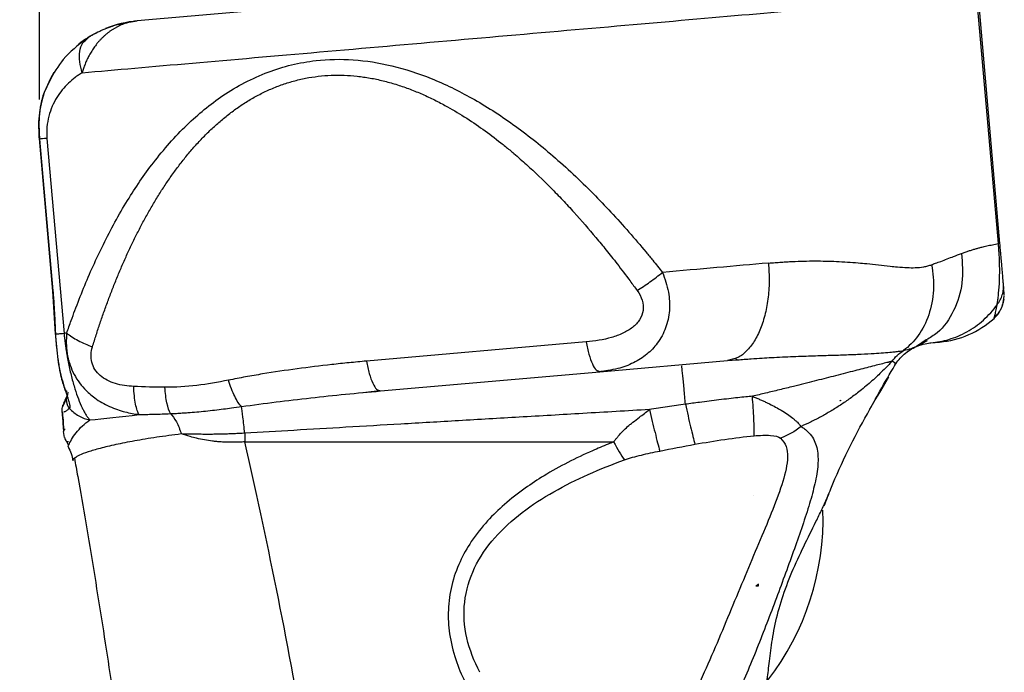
# Model space of a CAD drawing. Header units: millimetres. Extents: x 13 to 546, y 13 to 419.
# Tile 9 of 24: x 201 to 264, y 287 to 329. Entities that reach past the tile are written whole.
import ezdxf

# ---------------------------------------------------------------- set-up
doc = ezdxf.new("R2010")
doc.units = ezdxf.units.MM
doc.header["$LTSCALE"] = 2
doc.linetypes.add('SLD-Solid', pattern=[0])
doc.layers.add('DIMENSIONS', color=140, linetype='SLD-Solid', lineweight=25)
doc.styles.add('SLDTEXTSTYLE0', font='VERDANA.TTF')
doc.dimstyles.new('SLDDIMSTYLE0', dxfattribs={"dimtxt": 4.316016, "dimasz": 6.604, "dimexe": 0, "dimexo": 0.0625, "dimgap": 1.079004, "dimtad": 0, "dimtih": 1, "dimtoh": 1, "dimrnd": 1e-09, "dimzin": 12, "dimdsep": 46, "dimtxsty": 'SLDTEXTSTYLE0', "dimsah": 1, "dimcen": 0.09, "dimadec": 0, "dimazin": 3, "dimtfac": 1, "dimtofl": 0, "dimtmove": 0, "dimatfit": 3, "dimfxl": 0, "dimfrac": 2, "dimtolj": 1, "dimtzin": 12, "dimarcsym": 0})

# ---------------------------------------------------------------- blocks, each defined once
blk = doc.blocks.new('_D')
at = {"layer": 'DIMENSIONS'}
for p, q in [((235.84, 356.299), (169.748, 356.299)), ((176.098, 356.299), (176.098, 251.089)), ((169.686, 243.264), (168.236, 243.264)), ((168.236, 243.264), (168.236, 236.404)), ((182.511, 243.264), (183.96, 243.264)), ((183.96, 243.264), (183.96, 236.404)), ((168.236, 236.404), (169.686, 236.404)), ((183.96, 236.404), (182.511, 236.404)), ((176.098, 148.45), (176.098, 235.438)), ((190.931, 148.45), (169.748, 148.45))]:
    blk.add_line(p, q, dxfattribs=at)
for points in [[(176.098, 356.299), (175.082, 349.695), (177.114, 349.695)], [(176.098, 148.45), (177.114, 155.054), (175.082, 155.054)]]:
    blk.add_solid(points, dxfattribs=at)
at = {"layer": 'DIMENSIONS', "char_height": 4.2333, "attachment_point": 1, "style": 'SLDTEXTSTYLE0'}
for s, insert in [('207.8', (167.89, 249.607)), ('8.18', (169.686, 241.781))]:
    blk.add_mtext(s, dxfattribs=dict(at, insert=insert))
blk = doc.blocks.new('_D_1')
at = {"layer": 'DIMENSIONS'}
for p, q in [((235.84, 356.299), (148.521, 356.299)), ((154.871, 356.299), (154.871, 222.313)), ((146.663, 214.487), (145.213, 214.487)), ((145.213, 214.487), (145.213, 207.627)), ((163.079, 214.487), (164.528, 214.487)), ((164.528, 214.487), (164.528, 207.627)), ((145.213, 207.627), (146.663, 207.627)), ((164.528, 207.627), (163.079, 207.627)), ((154.871, 91.063), (154.871, 206.661)), ((219.392, 91.063), (148.521, 91.063))]:
    blk.add_line(p, q, dxfattribs=at)
for points in [[(154.871, 356.299), (153.855, 349.695), (155.887, 349.695)], [(154.871, 91.063), (155.887, 97.667), (153.855, 97.667)]]:
    blk.add_solid(points, dxfattribs=at)
at = {"layer": 'DIMENSIONS', "char_height": 4.2333, "attachment_point": 1, "style": 'SLDTEXTSTYLE0'}
for s, insert in [('265.2', (146.663, 220.83)), ('10.44', (146.663, 213.004))]:
    blk.add_mtext(s, dxfattribs=dict(at, insert=insert))
blk = doc.blocks.new('_D_3')
at = {"layer": 'DIMENSIONS'}
for p, q in [((202.311, 323.689), (202.311, 378.844)), ((262.497, 332.97), (262.497, 378.844)), ((202.311, 372.494), (222.184, 372.494)), ((228.032, 372.494), (226.583, 372.494)), ((226.583, 372.494), (226.583, 365.634)), ((240.857, 372.494), (242.307, 372.494)), ((242.307, 372.494), (242.307, 365.634)), ((262.497, 372.494), (246.706, 372.494)), ((226.583, 365.634), (228.032, 365.634)), ((242.307, 365.634), (240.857, 365.634))]:
    blk.add_line(p, q, dxfattribs=at)
for points in [[(202.311, 372.494), (208.915, 371.478), (208.915, 373.51)], [(262.497, 372.494), (255.893, 373.51), (255.893, 371.478)]]:
    blk.add_solid(points, dxfattribs=at)
at = {"layer": 'DIMENSIONS', "char_height": 4.2333, "attachment_point": 1, "style": 'SLDTEXTSTYLE0'}
for s, insert in [('60.2', (228.032, 378.837)), ('2.37', (228.032, 371.011))]:
    blk.add_mtext(s, dxfattribs=dict(at, insert=insert))

msp = doc.modelspace()

# ---------------------------------------------------------------- linework, layer by layer
for p, q in [((260.243, 333.244), (208.568, 328.723)), ((263.798, 314.443), (262.401, 330.421)), ((263.895, 314.451), (262.497, 330.43)), ((205.27, 327.495), (205.441, 327.669)), ((202.934, 324.864), (202.597, 324.135)), ((202.271, 321.21), (202.275, 321.175)), ((202.275, 321.175), (203.129, 311.403)), ((202.311, 321.149), (203.163, 311.411)), ((202.782, 321.19), (203.877, 308.674)), ((203.129, 311.425), (203.317, 308.627)), ((203.129, 311.425), (203.317, 308.627)), ((264.119, 311.658), (264.12, 311.877)), ((264.149, 311.54), (264.12, 311.877)), ((264.17, 311.308), (264.166, 311.346)), ((264.109, 310.655), (264.177, 311.082)), ((263.516, 309.648), (263.523, 309.671)), ((258.476, 307.818), (259.257, 308.233)), ((259.173, 308.263), (258.54, 307.845)), ((237.355, 308.138), (223.271, 306.906)), ((258.465, 307.817), (258.541, 307.845)), ((259.472, 308.081), (260.024, 308.129)), ((238.246, 306.224), (246.415, 306.939)), ((246.927, 307.081), (246.415, 306.939)), ((246.415, 306.939), (247.051, 306.988)), ((238.084, 306.241), (238.755, 306.311)), ((238.137, 306.278), (238.246, 306.224)), ((238.755, 306.313), (238.246, 306.224)), ((224.163, 304.992), (238.246, 306.224)), ((223.053, 304.892), (224.101, 305.019)), ((223.393, 304.933), (224.102, 305.018)), ((224.051, 305.047), (224.163, 304.992)), ((224.052, 305.046), (224.163, 304.992)), ((204.03, 304.528), (203.773, 303.975)), ((204.03, 304.526), (203.842, 304.124)), ((204.114, 304.921), (204.092, 304.735)), ((253.672, 304.366), (253.637, 304.366)), ((253.672, 304.401), (253.672, 304.366)), ((203.948, 302.513), (203.893, 302.517)), ((203.916, 302.017), (203.845, 302.39)), ((204.012, 301.787), (204.17, 301.509)), ((204.135, 301.421), (204.173, 301.511)), ((215.463, 301.727), (239.123, 301.727)), ((248.115, 298.28), (248.118, 298.28)), ((248.118, 298.28), (248.118, 298.281)), ((252.809, 298.137), (252.93, 298.409)), ((248.238, 292.488), (248.406, 292.488)), ((248.406, 292.488), (248.406, 292.608))]:
    msp.add_line(p, q)
at = {"flags": 128}
msp.add_lwpolyline([(203.212, 325.412), (203.001, 325.042), (202.597, 324.135)], dxfattribs=at)
for centre, radius, start, end in [((209.178, 321.75), 7, 95, 112.20376), ((209.178, 321.75), 7, 116.76845, 128.48288), ((259.501, 314.107), 6, 275, 312.0248), ((235.556, 296.826), 17, 322.3829, 1.76674)]:
    msp.add_arc(centre, radius, start, end)
msp.add_ellipse((304.62, 286.95), major_axis=(71.479, 0), ratio=0.258819, start_param=2.482375, end_param=2.482431)
for points, knots in [([(205.049, 325.404), (207.17, 325.59), (209.549, 325.798), (214.675, 326.246), (217.422, 326.486), (223.107, 326.984), (226.046, 327.241), (231.928, 327.756), (234.872, 328.013), (240.577, 328.512), (243.338, 328.754), (248.502, 329.205), (250.904, 329.416), (255.198, 329.791), (257.089, 329.957), (260.239, 330.232), (261.498, 330.342), (262.401, 330.421)], [0, 0, 0, 0, 0.125, 0.125, 0.25, 0.25, 0.375, 0.375, 0.5, 0.5, 0.625, 0.625, 0.75, 0.75, 0.875, 0.875, 1, 1, 1, 1]), ([(208.568, 328.723), (208.509, 328.717), (208.39, 328.705), (208.215, 328.674), (208.042, 328.635), (207.872, 328.587), (207.706, 328.531), (207.543, 328.466), (207.383, 328.393), (207.228, 328.313), (207.077, 328.226), (206.93, 328.133), (206.788, 328.033), (206.65, 327.928), (206.518, 327.818), (206.391, 327.702), (206.269, 327.582), (206.152, 327.459), (206.041, 327.332), (205.935, 327.201), (205.834, 327.068), (205.739, 326.933), (205.65, 326.796), (205.566, 326.658), (205.487, 326.518), (205.414, 326.378), (205.346, 326.237), (205.284, 326.097), (205.227, 325.956), (205.175, 325.817), (205.128, 325.678), (205.086, 325.541), (205.061, 325.449), (205.049, 325.404)], [0, 0, 0, 0, 0.036501, 0.072736, 0.108704, 0.144403, 0.179831, 0.214987, 0.249869, 0.284475, 0.318803, 0.352851, 0.386618, 0.420101, 0.453299, 0.486209, 0.51883, 0.551159, 0.583195, 0.614936, 0.64638, 0.677525, 0.70837, 0.738914, 0.769154, 0.799089, 0.828718, 0.85804, 0.887053, 0.915757, 0.94415, 0.972231, 1, 1, 1, 1]), ([(205.441, 327.669), (205.502, 327.707), (205.626, 327.784), (205.82, 327.893), (206.022, 327.999), (206.231, 328.101), (206.449, 328.197), (206.674, 328.288), (206.929, 328.381), (207.236, 328.478), (207.615, 328.577), (208.066, 328.668), (208.393, 328.704), (208.568, 328.723)], [0, 0, 0, 0, 0.069039, 0.138806, 0.209343, 0.28069, 0.352887, 0.425972, 0.499981, 0.596176, 0.711558, 0.84616, 1, 1, 1, 1]), ([(205.286, 327.539), (204.766, 327.153), (203.828, 326.455), (203.214, 325.354), (202.94, 324.863)], [0, 0, 0, 0, 0.5534648, 1, 1, 1, 1]), ([(205.049, 325.404), (204.981, 325.637), (204.839, 326.115), (204.865, 326.779), (205.013, 327.265), (205.207, 327.438), (205.27, 327.495)], [0, 0, 0, 0, 0.276724, 0.567474, 0.858222, 1, 1, 1, 1]), ([(204.05, 308.705), (204.144, 308.973), (204.314, 309.458), (204.668, 310.422), (205.312, 312.07), (206.38, 314.452), (207.856, 317.154), (209.618, 319.747), (211.631, 322.044), (214.069, 324.06), (216.845, 325.539), (219.738, 326.251), (222.445, 326.302), (224.949, 325.903), (227.513, 325.064), (230.126, 323.788), (232.731, 322.107), (235.327, 320.042), (237.379, 318.112), (238.973, 316.449), (240.103, 315.196), (240.989, 314.162), (241.698, 313.294), (242.048, 312.858), (242.257, 312.598)], [0, 0, 0, 0, 0.01734, 0.03125, 0.0625, 0.124993, 0.190257, 0.249995, 0.315596, 0.374997, 0.439399, 0.499997, 0.544823, 0.591049, 0.639963, 0.692653, 0.749997, 0.80972, 0.874999, 0.905541, 0.9375, 0.96875, 0.98138, 1, 1, 1, 1]), ([(205.049, 325.404), (204.97, 325.356), (204.812, 325.259), (204.508, 325.042), (204.004, 324.614), (203.375, 323.856), (202.927, 322.86), (202.783, 322.044), (202.763, 321.619), (202.769, 321.374), (202.778, 321.251), (202.782, 321.19)], [0, 0, 0, 0, 0.0625, 0.125001, 0.250002, 0.500002, 0.749999, 0.874999, 0.9375, 0.96875, 1, 1, 1, 1]), ([(205.701, 307.829), (205.78, 308.083), (205.938, 308.59), (206.188, 309.346), (206.449, 310.098), (206.72, 310.845), (207.004, 311.587), (207.299, 312.324), (207.608, 313.055), (207.93, 313.779), (208.266, 314.496), (208.617, 315.205), (208.984, 315.905), (209.367, 316.596), (209.768, 317.276), (210.187, 317.945), (210.626, 318.6), (211.085, 319.242), (211.566, 319.866), (212.07, 320.473), (212.598, 321.059), (213.152, 321.622), (213.731, 322.159), (214.339, 322.666), (214.974, 323.141), (215.638, 323.579), (216.331, 323.975), (217.052, 324.326), (217.8, 324.626), (218.573, 324.871), (219.367, 325.059), (220.179, 325.185), (221.004, 325.249), (221.837, 325.251), (222.674, 325.19), (223.509, 325.07), (224.339, 324.894), (225.16, 324.666), (225.969, 324.389), (226.765, 324.069), (227.546, 323.709), (228.481, 323.225), (229.555, 322.59), (230.749, 321.784), (231.616, 321.129), (232.27, 320.603), (232.824, 320.142), (233.812, 319.276), (234.852, 318.28), (235.851, 317.246), (236.827, 316.191), (237.758, 315.117), (238.667, 314.008), (239.398, 313.083), (240.056, 312.217), (240.479, 311.64), (240.628, 311.436)], [0, 0, 0, 0, 0.016811, 0.033618, 0.050419, 0.067216, 0.084007, 0.100793, 0.117571, 0.134342, 0.151104, 0.167859, 0.184607, 0.201346, 0.218073, 0.234788, 0.251495, 0.26819, 0.28487, 0.301534, 0.318183, 0.33482, 0.351437, 0.368031, 0.384607, 0.401168, 0.417705, 0.434219, 0.45072, 0.467204, 0.483673, 0.500138, 0.516601, 0.533066, 0.549538, 0.566028, 0.582531, 0.599049, 0.615593, 0.632157, 0.648736, 0.665335, 0.693046, 0.720796, 0.748593, 0.755936, 0.769463, 0.790348, 0.832176, 0.853121, 0.874076, 0.916005, 0.936175, 0.957984, 0.985103, 1, 1, 1, 1]), ([(202.604, 324.152), (202.466, 323.651), (202.192, 322.661), (202.251, 321.635), (202.28, 321.128)], [0, 0, 0, 0, 0.505787, 1, 1, 1, 1]), ([(202.604, 324.152), (202.466, 323.651), (202.192, 322.661), (202.251, 321.635), (202.28, 321.128)], [0, 0, 0, 0, 0.505787, 1, 1, 1, 1]), ([(202.597, 324.135), (202.572, 324.065), (202.524, 323.925), (202.464, 323.715), (202.413, 323.508), (202.372, 323.304), (202.339, 323.104), (202.313, 322.908), (202.294, 322.716), (202.281, 322.528), (202.272, 322.345), (202.268, 322.166), (202.268, 321.99), (202.271, 321.817), (202.277, 321.647), (202.286, 321.479), (202.297, 321.313), (202.307, 321.204), (202.311, 321.149)], [0, 0, 0, 0, 0.074309, 0.146818, 0.217528, 0.28647, 0.353651, 0.419081, 0.482804, 0.544902, 0.605486, 0.664699, 0.722709, 0.779684, 0.83575, 0.89105, 0.945742, 1, 1, 1, 1]), ([(202.311, 321.149), (202.295, 321.148), (202.272, 321.146), (202.281, 321.146), (202.284, 321.147)], [0, 0, 0, 0, 0.671642, 1, 1, 1, 1]), ([(261.432, 313.812), (261.511, 313.841), (261.67, 313.897), (261.899, 313.974), (262.12, 314.045), (262.332, 314.109), (262.536, 314.167), (262.779, 314.232), (263.076, 314.301), (263.438, 314.375), (263.672, 314.419), (263.798, 314.443)], [0, 0, 0, 0, 0.085541, 0.170189, 0.25395, 0.336833, 0.418847, 0.499999, 0.63826, 0.804921, 1, 1, 1, 1]), ([(263.717, 310.525), (263.725, 310.569), (263.739, 310.651), (263.764, 310.829), (263.809, 311.178), (263.857, 311.708), (263.881, 312.389), (263.881, 312.894), (263.87, 313.332), (263.857, 313.632), (263.842, 313.877), (263.83, 314.054), (263.817, 314.241), (263.806, 314.369), (263.799, 314.443)], [0, 0, 0, 0, 0.0673022, 0.125044, 0.2500645, 0.4998124, 0.6311626, 0.74991, 0.8131857, 0.8749546, 0.9074491, 0.9374809, 0.9633708, 1, 1, 1, 1]), ([(264.12, 311.877), (264.116, 311.924), (264.112, 311.971), (264.102, 312.078), (264.097, 312.136), (264.081, 312.327), (264.068, 312.475), (264.043, 312.753), (264.034, 312.856), (264.014, 313.086), (264.003, 313.214), (263.977, 313.506), (263.963, 313.671), (263.939, 313.947), (263.93, 314.044), (263.913, 314.245), (263.904, 314.348), (263.895, 314.451)], [0, 0, 0, 0, 0.125, 0.125, 0.25, 0.25, 0.5, 0.5, 0.625, 0.625, 0.75, 0.75, 0.875, 0.875, 0.9375, 0.9375, 1, 1, 1, 1]), ([(249.054, 313.193), (249.196, 313.204), (249.472, 313.226), (249.866, 313.255), (250.231, 313.278), (250.714, 313.303), (251.318, 313.324), (252.273, 313.336), (253.452, 313.309), (254.543, 313.236), (255.43, 313.151), (256.117, 313.079), (256.768, 313.006), (257.385, 312.94), (257.923, 312.901), (258.486, 312.893), (258.921, 312.935), (259.267, 313.01), (259.434, 313.064), (259.517, 313.09)], [0, 0, 0, 0, 0.0346775, 0.0670664, 0.0971681, 0.1249846, 0.1877383, 0.2499842, 0.3706745, 0.5000626, 0.5520704, 0.625047, 0.7020026, 0.7500306, 0.8180275, 0.8750155, 0.9375078, 0.9687539, 1, 1, 1, 1]), ([(261.432, 313.812), (261.481, 313.178), (261.583, 311.886), (260.995, 310.11), (260.152, 308.84), (259.415, 308.406), (259.173, 308.263)], [0, 0, 0, 0, 0.2811328, 0.5727135, 0.8592536, 1, 1, 1, 1]), ([(259.517, 313.09), (259.602, 313.121), (259.801, 313.192), (260.137, 313.317), (260.524, 313.466), (260.97, 313.637), (261.265, 313.749), (261.432, 313.812)], [0, 0, 0, 0, 0.1219104, 0.2885768, 0.4999983, 0.7178576, 1, 1, 1, 1]), ([(242.257, 312.598), (242.403, 312.179), (242.686, 311.37), (242.746, 310.135), (242.543, 309.195), (242.234, 308.515), (241.856, 307.924), (241.261, 307.309), (240.395, 306.766), (239.542, 306.427), (238.968, 306.344), (238.755, 306.313)], [0, 0, 0, 0, 0.137765, 0.265736, 0.397196, 0.464104, 0.532284, 0.653612, 0.7824, 0.919396, 1, 1, 1, 1]), ([(240.628, 311.436), (240.891, 311.599), (241.174, 311.787), (241.733, 312.186), (242.008, 312.396), (242.257, 312.598)], [0, 0, 0, 0, 0.5, 0.5, 1, 1, 1, 1]), ([(249.054, 313.193), (249.076, 312.8), (249.121, 312.016), (249.032, 310.871), (248.831, 309.805), (248.514, 308.86), (248.098, 308.065), (247.594, 307.478), (247.193, 307.149), (246.959, 307.089), (246.927, 307.081)], [0, 0, 0, 0, 0.139737, 0.279473, 0.41921, 0.558947, 0.698684, 0.83842, 0.978157, 1, 1, 1, 1]), ([(259.517, 313.09), (259.617, 312.56), (259.657, 312.007), (259.597, 310.915), (259.497, 310.379), (259.164, 309.389), (258.932, 308.937), (258.375, 308.163), (258.051, 307.841), (257.708, 307.588)], [0, 0, 0, 0, 0.25, 0.25, 0.5, 0.5, 0.75, 0.75, 1, 1, 1, 1]), ([(203.163, 311.411), (203.147, 311.41), (203.124, 311.408), (203.133, 311.409), (203.136, 311.409)], [0, 0, 0, 0, 0.671267, 1, 1, 1, 1]), ([(203.163, 311.411), (203.174, 311.281), (203.193, 311.047), (203.228, 310.578), (203.261, 310.007), (203.289, 309.444), (203.308, 308.985), (203.319, 308.757), (203.326, 308.626)], [0, 0, 0, 0, 0.139244, 0.250003, 0.500014, 0.749994, 0.856241, 1, 1, 1, 1]), ([(240.628, 311.436), (240.773, 311.237), (240.884, 311.026), (241.018, 310.594), (241.039, 310.373), (240.982, 309.949), (240.905, 309.746), (240.669, 309.378), (240.512, 309.213), (240.144, 308.923), (239.933, 308.798), (239.479, 308.585), (239.235, 308.497), (238.472, 308.276), (237.922, 308.187), (237.355, 308.138)], [0, 0, 0, 0, 0.125, 0.125, 0.25, 0.25, 0.375, 0.375, 0.5, 0.5, 0.625, 0.625, 0.75, 0.75, 1, 1, 1, 1]), ([(263.717, 310.525), (263.786, 310.623), (263.925, 310.822), (264.055, 311.162), (264.122, 311.446), (264.119, 311.612), (264.119, 311.658)], [0, 0, 0, 0, 0.292353, 0.589744, 0.887136, 1, 1, 1, 1]), ([(264.174, 311.111), (264.171, 311.151), (264.164, 311.23), (264.138, 311.52), (264.126, 311.665)], [0, 0, 0, 0, 0.501068, 1, 1, 1, 1]), ([(264.174, 311.111), (264.171, 311.15), (264.164, 311.23), (264.138, 311.52), (264.126, 311.664)], [0, 0, 0, 0, 0.501067, 1, 1, 1, 1]), ([(263.508, 309.648), (263.668, 309.819), (263.992, 310.165), (264.101, 310.626), (264.157, 310.859)], [0, 0, 0, 0, 0.4948224, 1, 1, 1, 1]), ([(263.953, 310.242), (263.984, 310.294), (264.066, 310.432), (264.096, 310.591), (264.115, 310.69)], [0, 0, 0, 0, 0.376454, 1, 1, 1, 1]), ([(259.472, 308.081), (259.85, 308.114), (260.24, 308.186), (261.018, 308.42), (261.407, 308.582), (262.153, 308.996), (262.51, 309.249), (263.165, 309.834), (263.462, 310.166), (263.717, 310.525)], [0, 0, 0, 0, 0.25, 0.25, 0.5, 0.5, 0.75, 0.75, 1, 1, 1, 1]), ([(263.516, 309.648), (263.627, 309.754), (263.782, 309.903), (263.876, 310.094), (263.903, 310.148)], [0, 0, 0, 0, 0.7167, 1, 1, 1, 1]), ([(263.523, 309.671), (263.525, 309.677), (263.53, 309.693), (263.569, 309.829), (263.633, 310.074), (263.689, 310.375), (263.717, 310.525)], [0, 0, 0, 0, 0.1459651, 0.430672, 0.7153705, 1, 1, 1, 1]), ([(203.316, 308.695), (203.359, 308.121), (203.438, 307.061), (203.663, 305.919), (203.842, 305.342), (203.959, 305.029), (204.037, 304.979), (204.08, 304.951)], [0, 0, 0, 0, 0.3455598, 0.6376218, 0.7599644, 0.8660389, 1, 1, 1, 1]), ([(203.877, 308.674), (203.727, 308.661), (203.603, 308.651), (203.418, 308.634), (203.357, 308.629), (203.326, 308.626)], [0, 0, 0, 0, 0.5, 0.5, 1, 1, 1, 1]), ([(203.326, 308.626), (203.331, 308.538), (203.341, 308.363), (203.361, 308.101), (203.388, 307.801), (203.425, 307.45), (203.474, 307.071), (203.536, 306.677), (203.609, 306.298), (203.697, 305.92), (203.821, 305.454), (203.988, 304.923), (204.164, 304.401), (204.245, 304.092), (204.253, 303.951), (204.238, 303.899), (204.226, 303.882), (204.22, 303.874)], [0, 0, 0, 0, 0.041822, 0.083154, 0.125, 0.184308, 0.25, 0.305986, 0.375001, 0.437501, 0.500001, 0.625002, 0.750001, 0.875, 0.9375, 0.96875, 1, 1, 1, 1]), ([(203.877, 308.674), (203.884, 308.6), (203.899, 308.452), (203.924, 308.231), (203.952, 308.012), (203.982, 307.795), (204.015, 307.582), (204.05, 307.371), (204.086, 307.164), (204.124, 306.96), (204.207, 306.53), (204.352, 305.887), (204.567, 305.122), (204.797, 304.451), (204.992, 303.999), (205.149, 303.691), (205.264, 303.489), (205.391, 303.296), (205.48, 303.189), (205.526, 303.133)], [0, 0, 0, 0, 0.028246, 0.056395, 0.084435, 0.112359, 0.140156, 0.167822, 0.195348, 0.222733, 0.249973, 0.37219, 0.499983, 0.620619, 0.749997, 0.805008, 0.865114, 0.930174, 1, 1, 1, 1]), ([(204.05, 308.705), (204.042, 308.629), (204.028, 308.479), (204.018, 308.255), (204.018, 308.033), (204.028, 307.815), (204.047, 307.6), (204.075, 307.39), (204.113, 307.184), (204.16, 306.984), (204.255, 306.65), (204.438, 306.189), (204.762, 305.627), (205.224, 305.061), (205.88, 304.478), (206.614, 304.059), (207.281, 303.796), (207.773, 303.651), (208.24, 303.545), (208.544, 303.501), (208.691, 303.48)], [0, 0, 0, 0, 0.029274, 0.058174, 0.086718, 0.114938, 0.142812, 0.170274, 0.197289, 0.223848, 0.249969, 0.331807, 0.415322, 0.499987, 0.61199, 0.750009, 0.81926, 0.883817, 0.943977, 1, 1, 1, 1]), ([(204.05, 308.705), (204.25, 308.541), (204.501, 308.377), (205.068, 308.077), (205.383, 307.941), (205.701, 307.829)], [0, 0, 0, 0, 0.5, 0.5, 1, 1, 1, 1]), ([(208.345, 305.283), (207.94, 305.299), (207.542, 305.355), (206.806, 305.579), (206.465, 305.748), (206.064, 306.097), (205.949, 306.229), (205.767, 306.515), (205.699, 306.67), (205.576, 307.154), (205.599, 307.499), (205.701, 307.829)], [0, 0, 0, 0, 0.25, 0.25, 0.5, 0.5, 0.625, 0.625, 0.75, 0.75, 1, 1, 1, 1]), ([(237.355, 308.138), (237.412, 307.862), (237.527, 307.311), (237.756, 306.7), (237.968, 306.332), (238.093, 306.292), (238.137, 306.278)], [0, 0, 0, 0, 0.2817, 0.5634, 0.8451, 1, 1, 1, 1]), ([(248.652, 307.102), (248.846, 307.114), (249.521, 307.157), (250.624, 307.204), (251.884, 307.249), (253.025, 307.282), (254.05, 307.315), (254.999, 307.353), (256.008, 307.408), (256.758, 307.467), (257.255, 307.521), (257.514, 307.555), (257.643, 307.577), (257.708, 307.588)], [0, 0, 0, 0, 0.051473, 0.17972, 0.299632, 0.401568, 0.506857, 0.605201, 0.700943, 0.850362, 0.900305, 0.950528, 1, 1, 1, 1]), ([(257.162, 306.639), (257.32, 306.9), (257.522, 307.144), (257.992, 307.556), (258.26, 307.724), (258.541, 307.845)], [0, 0, 0, 0, 0.5, 0.5, 1, 1, 1, 1]), ([(257.708, 307.588), (257.894, 307.635), (258.214, 307.716), (258.391, 307.787), (258.465, 307.817)], [0, 0, 0, 0, 0.582514, 1, 1, 1, 1]), ([(258.54, 307.845), (258.757, 307.939), (258.945, 307.992), (259.257, 308.059), (259.381, 308.073), (259.472, 308.081)], [0, 0, 0, 0, 0.5, 0.5, 1, 1, 1, 1]), ([(223.271, 306.906), (222.899, 306.872), (222.154, 306.804), (220.668, 306.648), (218.817, 306.423), (216.977, 306.15), (215.697, 305.928), (214.969, 305.791), (214.605, 305.72), (214.423, 305.685)], [0, 0, 0, 0, 0.125001, 0.250001, 0.499997, 0.749999, 0.874999, 0.937499, 1, 1, 1, 1]), ([(223.271, 306.906), (223.329, 306.63), (223.443, 306.078), (223.673, 305.468), (223.884, 305.1), (224.008, 305.061), (224.051, 305.047)], [0, 0, 0, 0, 0.282548, 0.565095, 0.847643, 1, 1, 1, 1]), ([(246.928, 307.069), (246.957, 307.045), (247.003, 307.007), (247.037, 307), (247.05, 306.997)], [0, 0, 0, 0, 0.617629, 1, 1, 1, 1]), ([(247.051, 306.989), (247.348, 307.014), (247.887, 307.058), (248.416, 307.088), (248.652, 307.102)], [0, 0, 0, 0, 0.552792, 1, 1, 1, 1]), ([(256.969, 306.891), (256.95, 306.886), (256.912, 306.875), (256.85, 306.86), (256.786, 306.844), (256.694, 306.822), (256.562, 306.788), (256.321, 306.728), (255.968, 306.638), (255.343, 306.479), (254.427, 306.245), (253.241, 305.941), (251.964, 305.616), (250.805, 305.322), (249.763, 305.066), (248.884, 304.855), (248.305, 304.72), (248.021, 304.654)], [0, 0, 0, 0, 0.016999, 0.033094, 0.048264, 0.062496, 0.093148, 0.124993, 0.185834, 0.249993, 0.368902, 0.499995, 0.62155, 0.749997, 0.836529, 0.919808, 1, 1, 1, 1]), ([(256.969, 306.891), (256.909, 306.827), (256.714, 306.618), (256.295, 306.193), (255.68, 305.619), (254.984, 305.034), (254.306, 304.52), (253.676, 304.087), (253.05, 303.695), (252.419, 303.337), (251.789, 303.01), (251.36, 302.814), (251.149, 302.718)], [0, 0, 0, 0, 0.036675, 0.12015, 0.249996, 0.388956, 0.5, 0.604654, 0.706997, 0.807012, 0.904684, 1, 1, 1, 1]), ([(257.162, 306.639), (257.169, 306.651), (257.181, 306.673), (257.187, 306.706), (257.187, 306.735), (257.18, 306.761), (257.166, 306.787), (257.14, 306.814), (257.1, 306.842), (257.045, 306.865), (256.997, 306.881), (256.969, 306.891)], [0, 0, 0, 0, 0.1210388, 0.2315822, 0.3315991, 0.4210714, 0.4999934, 0.6293587, 0.7499998, 0.8536087, 1, 1, 1, 1]), ([(243.724, 304.139), (243.694, 304.477), (243.632, 305.172), (243.554, 306.005), (243.504, 306.51), (243.495, 306.575), (243.492, 306.595)], [0, 0, 0, 0, 0.278407, 0.573481, 0.866486, 1, 1, 1, 1]), ([(255.469, 303.655), (255.712, 304.103), (256.264, 305.125), (256.839, 306.095), (257.162, 306.639)], [0, 0, 0, 0, 0.438969, 1, 1, 1, 1]), ([(214.423, 305.685), (213.743, 305.549), (213.066, 305.426), (211.71, 305.262), (211.029, 305.223), (210.34, 305.226)], [0, 0, 0, 0, 0.5, 0.5, 1, 1, 1, 1]), ([(215.258, 303.99), (215.118, 304.128), (214.965, 304.354), (214.674, 304.945), (214.537, 305.308), (214.423, 305.685)], [0, 0, 0, 0, 0.5, 0.5, 1, 1, 1, 1]), ([(252.628, 297.634), (252.769, 298), (253.571, 300.074), (254.963, 302.848), (256.308, 305.109), (256.773, 305.891)], [0, 0, 0, 0, 0.122679, 0.696714, 1, 1, 1, 1]), ([(208.691, 303.48), (208.649, 303.542), (208.607, 303.63), (208.531, 303.856), (208.495, 303.994), (208.435, 304.311), (208.409, 304.49), (208.369, 304.873), (208.354, 305.076), (208.345, 305.283)], [0, 0, 0, 0, 0.25, 0.25, 0.5, 0.5, 0.75, 0.75, 1, 1, 1, 1]), ([(210.696, 303.54), (210.615, 303.694), (210.539, 303.929), (210.416, 304.516), (210.369, 304.865), (210.34, 305.226)], [0, 0, 0, 0, 0.5, 0.5, 1, 1, 1, 1]), ([(215.258, 303.99), (216.728, 304.201), (218.208, 304.385), (221.179, 304.715), (222.669, 304.861), (224.163, 304.992)], [0, 0, 0, 0, 0.5, 0.5, 1, 1, 1, 1]), ([(204.092, 304.735), (204.018, 304.577), (203.908, 304.341), (203.855, 304.227), (203.838, 304.19)], [0, 0, 0, 0, 0.674108, 1, 1, 1, 1]), ([(204.092, 304.735), (204.033, 304.609), (204.004, 304.452), (204.047, 304.139), (204.119, 303.987), (204.22, 303.874)], [0, 0, 0, 0, 0.5, 0.5, 1, 1, 1, 1]), ([(248.021, 304.654), (247.879, 304.64), (247.569, 304.609), (247.067, 304.557), (246.493, 304.494), (245.672, 304.398), (244.741, 304.277), (244.025, 304.18), (243.724, 304.139)], [0, 0, 0, 0, 0.099547, 0.21646, 0.350156, 0.5, 0.789251, 1, 1, 1, 1]), ([(248.126, 302.114), (248.138, 302.4), (248.136, 302.78), (248.1, 303.659), (248.066, 304.157), (248.021, 304.654)], [0, 0, 0, 0, 0.5, 0.5, 1, 1, 1, 1]), ([(248.021, 304.654), (248.1, 304.621), (248.256, 304.556), (248.485, 304.457), (248.706, 304.358), (248.918, 304.259), (249.189, 304.128), (249.511, 303.96), (249.896, 303.74), (250.268, 303.502), (250.561, 303.285), (250.769, 303.112), (250.905, 302.988), (251.03, 302.855), (251.106, 302.768), (251.149, 302.718)], [0, 0, 0, 0, 0.059575, 0.117979, 0.175163, 0.231087, 0.285722, 0.393413, 0.499975, 0.625915, 0.749989, 0.814339, 0.874998, 0.927835, 1, 1, 1, 1]), ([(204.22, 303.874), (204.172, 303.835), (204.078, 303.757), (203.943, 303.66), (203.882, 303.645), (203.861, 303.64)], [0, 0, 0, 0, 0.403078, 0.797731, 1, 1, 1, 1]), ([(204.22, 303.874), (204.395, 303.684), (204.603, 303.522), (205.051, 303.272), (205.29, 303.184), (205.526, 303.133)], [0, 0, 0, 0, 0.5, 0.5, 1, 1, 1, 1]), ([(210.696, 303.54), (210.824, 303.545), (211.077, 303.557), (211.451, 303.58), (211.886, 303.609), (212.387, 303.651), (213.147, 303.724), (213.89, 303.809), (214.659, 303.906), (215.043, 303.96), (215.258, 303.99)], [0, 0, 0, 0, 0.085865, 0.169259, 0.250004, 0.37486, 0.500005, 0.749995, 0.860589, 1, 1, 1, 1]), ([(215.463, 302.285), (215.426, 302.657), (215.387, 303.015), (215.315, 303.608), (215.283, 303.84), (215.258, 303.99)], [0, 0, 0, 0, 0.5, 0.5, 1, 1, 1, 1]), ([(241.415, 303.799), (239.994, 303.715), (237.214, 303.553), (233.136, 303.314), (229.244, 303.087), (225.536, 302.87), (222.014, 302.665), (218.677, 302.471), (216.514, 302.346), (215.463, 302.285)], [0, 0, 0, 0, 0.16424, 0.321353, 0.471338, 0.614195, 0.749924, 0.878526, 1, 1, 1, 1]), ([(239.123, 301.727), (239.168, 301.784), (239.253, 301.892), (239.378, 302.047), (239.492, 302.183), (239.648, 302.359), (239.867, 302.579), (240.122, 302.805), (240.433, 303.042), (240.849, 303.362), (241.202, 303.634), (241.415, 303.799)], [0, 0, 0, 0, 0.073732, 0.139956, 0.1987, 0.250004, 0.370647, 0.500012, 0.57808, 0.744745, 1, 1, 1, 1]), ([(241.415, 303.799), (241.535, 303.295), (241.66, 302.781), (241.891, 301.859), (241.995, 301.453), (242.079, 301.142)], [0, 0, 0, 0, 0.5, 0.5, 1, 1, 1, 1]), ([(243.724, 304.139), (243.835, 303.643), (243.951, 303.143), (244.162, 302.253), (244.258, 301.865), (244.334, 301.571)], [0, 0, 0, 0, 0.5, 0.5, 1, 1, 1, 1]), ([(203.73, 303.705), (203.757, 303.399), (203.784, 303.088), (203.817, 302.706), (203.827, 302.594), (203.837, 302.476), (203.84, 302.445), (203.844, 302.401), (203.844, 302.395), (203.845, 302.39)], [0, 0, 0, 0, 0.5, 0.5, 0.75, 0.75, 0.875, 0.875, 1, 1, 1, 1]), ([(203.763, 303.644), (203.772, 303.534), (203.808, 303.126), (203.842, 302.733), (203.868, 302.446)], [0, 0, 0, 0, 0.267621, 1, 1, 1, 1]), ([(203.801, 303.621), (203.8, 303.62), (203.785, 303.615), (203.781, 303.631), (203.777, 303.646)], [0, 0, 0, 0, 0.073296, 1, 1, 1, 1]), ([(204.173, 301.511), (204.178, 301.522), (204.197, 301.569), (204.347, 301.877), (204.63, 302.297), (205.029, 302.76), (205.363, 303.01), (205.526, 303.133)], [0, 0, 0, 0, 0.067998, 0.29303, 0.529565, 0.769293, 1, 1, 1, 1]), ([(208.691, 303.48), (208.877, 303.484), (209.207, 303.491), (209.701, 303.504), (210.183, 303.518), (210.521, 303.532), (210.696, 303.54)], [0, 0, 0, 0, 0.281064, 0.499998, 0.741018, 1, 1, 1, 1]), ([(210.696, 303.54), (210.831, 303.413), (210.964, 303.231), (211.203, 302.783), (211.309, 302.518), (211.394, 302.237)], [0, 0, 0, 0, 0.5, 0.5, 1, 1, 1, 1]), ([(251.149, 302.718), (251.192, 302.689), (251.267, 302.638), (251.411, 302.533), (251.631, 302.34), (251.989, 301.904), (252.242, 301.171), (252.242, 300.118), (252.018, 298.93), (251.645, 297.599), (251.179, 296.189), (250.648, 294.682), (250.082, 293.126), (249.489, 291.521), (248.875, 289.898), (248.241, 288.278), (247.575, 286.681), (246.869, 285.145), (246.222, 283.927), (245.666, 283.015), (245.291, 282.464), (244.982, 282.048), (244.753, 281.761), (244.505, 281.474), (244.332, 281.284), (244.231, 281.174)], [0, 0, 0, 0, 0.008797, 0.0156247, 0.0312485, 0.0624985, 0.1249982, 0.1850905, 0.25, 0.3111735, 0.375, 0.4368889, 0.4999997, 0.5623087, 0.6249993, 0.687864, 0.7500002, 0.8131456, 0.8750005, 0.9066585, 0.9375002, 0.953749, 0.9687505, 0.9817561, 1, 1, 1, 1]), ([(203.904, 302.027), (203.937, 301.925), (204.003, 301.718), (204.109, 301.747), (204.162, 301.762)], [0, 0, 0, 0, 0.4948418, 1, 1, 1, 1]), ([(211.395, 302.237), (210.857, 302.166), (209.778, 302.024), (208.377, 301.789), (207.163, 301.549), (206.161, 301.31), (205.384, 301.082), (204.825, 300.872), (204.647, 300.751), (204.56, 300.692)], [0, 0, 0, 0, 0.142009, 0.284894, 0.428652, 0.573127, 0.718103, 0.863357, 1, 1, 1, 1]), ([(215.463, 302.285), (215.352, 302.278), (215.128, 302.264), (214.79, 302.247), (214.448, 302.233), (214.102, 302.223), (213.752, 302.215), (213.353, 302.21), (212.906, 302.21), (212.408, 302.214), (211.901, 302.221), (211.565, 302.231), (211.394, 302.237)], [0, 0, 0, 0, 0.080661, 0.162074, 0.244525, 0.32816, 0.413178, 0.500007, 0.619338, 0.742153, 0.868919, 1, 1, 1, 1]), ([(215.463, 301.727), (215.36, 301.72), (215.155, 301.708), (214.85, 301.7), (214.549, 301.699), (214.253, 301.706), (213.962, 301.722), (213.676, 301.745), (213.316, 301.785), (212.883, 301.851), (212.405, 301.949), (211.908, 302.078), (211.583, 302.179), (211.395, 302.237)], [0, 0, 0, 0, 0.074442, 0.147949, 0.220474, 0.291976, 0.362417, 0.431763, 0.499987, 0.625134, 0.749996, 0.855645, 1, 1, 1, 1]), ([(244.334, 301.571), (244.966, 301.687), (245.611, 301.794), (246.881, 301.98), (247.509, 302.058), (248.126, 302.114)], [0, 0, 0, 0, 0.5, 0.5, 1, 1, 1, 1]), ([(249.825, 301.964), (249.993, 301.81), (250.107, 301.626), (250.247, 301.218), (250.274, 300.994), (250.265, 300.279), (250.143, 299.746), (249.798, 298.615), (249.573, 298.015), (249.078, 296.765), (248.807, 296.115), (248.246, 294.778), (247.955, 294.091), (247.368, 292.692), (247.071, 291.979), (246.473, 290.544), (246.171, 289.82), (245.561, 288.377), (245.252, 287.657), (244.931, 286.95)], [0, 0, 0, 0, 0.0625, 0.0625, 0.125, 0.125, 0.25, 0.25, 0.375, 0.375, 0.5, 0.5, 0.625, 0.625, 0.75, 0.75, 0.875, 0.875, 1, 1, 1, 1]), ([(248.126, 302.114), (248.512, 302.15), (248.872, 302.164), (249.473, 302.124), (249.714, 302.067), (249.825, 301.964)], [0, 0, 0, 0, 0.5, 0.5, 1, 1, 1, 1]), ([(219.356, 282.305), (218.78, 285.679), (218.155, 289.038), (216.842, 295.562), (216.154, 298.728), (215.463, 301.727)], [0, 0, 0, 0, 0.5, 0.5, 1, 1, 1, 1]), ([(239.123, 301.727), (239.002, 301.679), (238.548, 301.498), (237.558, 301.078), (236.176, 300.423), (234.729, 299.618), (233.365, 298.725), (232.143, 297.77), (230.973, 296.637), (229.999, 295.414), (229.213, 294.024), (228.692, 292.548), (228.473, 290.978), (228.561, 289.365), (228.939, 287.804), (229.58, 286.27), (230.408, 284.852), (231.209, 283.777), (231.811, 283.067), (232.18, 282.662), (232.406, 282.424), (232.52, 282.305)], [0, 0, 0, 0, 0.015033, 0.056696, 0.125, 0.192948, 0.25, 0.315916, 0.375, 0.441614, 0.5, 0.563079, 0.624999, 0.684613, 0.749999, 0.809576, 0.874999, 0.937499, 0.9625, 0.98125, 1, 1, 1, 1]), ([(204.56, 300.692), (204.553, 300.688), (204.437, 300.62), (204.444, 300.564), (204.45, 300.511)], [0, 0, 0, 0, 0.056499, 1, 1, 1, 1]), ([(204.541, 300.686), (204.612, 300.297), (205.035, 297.984), (205.786, 293.49), (206.77, 287.293), (207.365, 283.083), (207.662, 280.98)], [0, 0, 0, 0, 0.063437, 0.376563, 0.688667, 1, 1, 1, 1]), ([(230.552, 286.95), (230.176, 287.653), (229.885, 288.392), (229.539, 289.909), (229.486, 290.686), (229.652, 292.207), (229.872, 292.95), (230.538, 294.338), (230.983, 294.984), (232.022, 296.166), (232.615, 296.703), (233.891, 297.684), (234.575, 298.127), (235.999, 298.938), (236.74, 299.306), (238.257, 299.982), (239.034, 300.29), (239.823, 300.574)], [0, 0, 0, 0, 0.125, 0.125, 0.25, 0.25, 0.375, 0.375, 0.5, 0.5, 0.625, 0.625, 0.75, 0.75, 0.875, 0.875, 1, 1, 1, 1]), ([(239.823, 300.574), (240.146, 300.691), (240.521, 300.792), (241.284, 300.979), (241.678, 301.063), (242.079, 301.142)], [0, 0, 0, 0, 0.5, 0.5, 1, 1, 1, 1]), ([(248.911, 286.179), (248.919, 286.221), (248.933, 286.296), (248.96, 286.452), (249.004, 286.741), (249.083, 287.388), (249.201, 288.482), (249.453, 290.007), (249.894, 291.668), (250.535, 293.368), (251.308, 295.032), (251.979, 296.364), (252.414, 297.263), (252.647, 297.766), (252.755, 298.013), (252.809, 298.137)], [0, 0, 0, 0, 0.017226, 0.03125, 0.0625, 0.125, 0.25, 0.374999, 0.5, 0.625, 0.75, 0.875, 0.9375, 0.96875, 1, 1, 1, 1]), ([(244.931, 286.95), (244.577, 286.168), (244.21, 285.401), (243.416, 283.934), (242.99, 283.231), (242.506, 282.596)], [0, 0, 0, 0, 0.5, 0.5, 1, 1, 1, 1])]:
    msp.add_open_spline(points, degree=3, knots=knots)
for points in [[(202.782, 321.19), (202.569, 321.172), (202.408, 321.157), (202.311, 321.149)], [(263.895, 314.451), (263.895, 314.451), (263.863, 314.449), (263.799, 314.443)], [(249.054, 313.193), (246.915, 313.006), (244.632, 312.806), (242.257, 312.598)], [(204.05, 308.705), (203.992, 308.695), (203.934, 308.685), (203.877, 308.674)], [(256.969, 306.891), (257.162, 307.15), (257.411, 307.393), (257.708, 307.588)], [(210.34, 305.226), (209.684, 305.229), (209.019, 305.257), (208.345, 305.283)], [(253.637, 304.366), (253.649, 304.378), (253.661, 304.389), (253.672, 304.401)], [(203.802, 304.113), (203.755, 304.012), (203.727, 303.895), (203.727, 303.775)], [(203.727, 303.775), (203.727, 303.752), (203.728, 303.728), (203.73, 303.705)], [(243.724, 304.139), (243.339, 304.083), (242.569, 303.971), (241.799, 303.856), (241.415, 303.799)], [(205.526, 303.133), (206.437, 303.221), (207.516, 303.342), (208.691, 303.48)], [(251.149, 302.718), (250.738, 302.392), (250.279, 302.135), (249.825, 301.964)], [(215.463, 302.285), (215.463, 302.095), (215.463, 301.908), (215.463, 301.727)], [(204.135, 301.421), (204.291, 301.133), (204.396, 300.821), (204.45, 300.511)], [(239.123, 301.726), (239.367, 301.272), (239.61, 300.874), (239.823, 300.574)], [(242.079, 301.142), (242.83, 301.289), (243.581, 301.433), (244.334, 301.571)], [(248.406, 292.608), (248.351, 292.567), (248.295, 292.527), (248.238, 292.488)]]:
    msp.add_open_spline(points, degree=3)

# ---------------------------------------------------------------- dimensions: what is measured, and where the dimension line sits
at = {"layer": 'DIMENSIONS'}
dim = msp.add_linear_dim(base=(262.497, 372.494), p1=(202.311, 321.149), p2=(262.497, 330.43), dimstyle='SLDDIMSTYLE0', dxfattribs=at)
dim.commit()
dim.dimension.update_dxf_attribs({"geometry": '_D_3', "text_midpoint": (234.445, 372.494), "dimtype": 160})
for base, p1, p2, picture, middle in [((154.871, 356.299), (221.932, 91.063), (238.38, 356.299), '_D_1', (154.871, 214.487)), ((176.098, 148.45), (238.38, 356.299), (193.471, 148.45), '_D', (176.098, 243.264))]:
    dim = msp.add_linear_dim(base=base, p1=p1, p2=p2, angle=90, dimstyle='SLDDIMSTYLE0', dxfattribs=at)
    dim.commit()
    dim.dimension.update_dxf_attribs({"geometry": picture, "text_midpoint": middle, "dimtype": 160})

doc.saveas('drawing.dxf')
